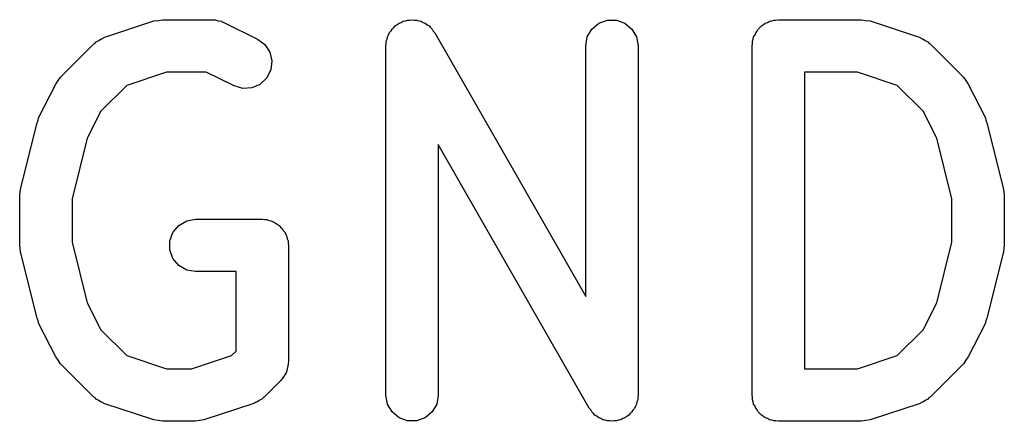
# Model space of a CAD drawing. Extents: x 82 to 153, y -125 to -16.
# Tile 13 of 16: x 121.15 to 123.96, y -37.09 to -35.94. Entities that reach past the tile are written whole.
import ezdxf

# ---------------------------------------------------------------- set-up
doc = ezdxf.new("R2010")
doc.units = 0
doc.header["$MEASUREMENT"] = 0
doc.layers.add('BLACK', color=7, linetype='CONTINUOUS')

msp = doc.modelspace()

# ---------------------------------------------------------------- linework, layer by layer
at = {"layer": 'BLACK', "linetype": 'CONTINUOUS'}
for p, q in [((121.388, -35.9921), (121.531, -35.9445)), ((121.531, -35.9445), (121.543, -35.9428)), ((121.543, -35.9428), (121.555, -35.9407)), ((121.555, -35.9407), (121.698, -35.9407)), ((121.698, -35.9407), (121.702, -35.9414)), ((121.702, -35.9414), (121.706, -35.9412)), ((121.706, -35.9412), (121.715, -35.9437)), ((121.715, -35.9437), (121.724, -35.9452)), ((121.724, -35.9452), (121.727, -35.9474)), ((121.727, -35.9474), (121.731, -35.9486)), ((121.731, -35.9486), (121.827, -35.9962)), ((122.217, -35.9631), (122.221, -35.958)), ((122.221, -35.958), (122.227, -35.9548)), ((122.227, -35.9548), (122.232, -35.9507)), ((122.232, -35.9507), (122.238, -35.9484)), ((122.238, -35.9484), (122.244, -35.9451)), ((122.244, -35.9451), (122.25, -35.944)), ((122.25, -35.944), (122.256, -35.9418)), ((122.256, -35.9418), (122.263, -35.9418)), ((122.263, -35.9418), (122.27, -35.9407)), ((122.27, -35.9407), (122.276, -35.9418)), ((122.276, -35.9418), (122.282, -35.9418)), ((122.282, -35.9418), (122.289, -35.9441)), ((122.289, -35.9441), (122.295, -35.9453)), ((122.295, -35.9453), (122.301, -35.9485)), ((122.301, -35.9485), (122.307, -35.9507)), ((122.307, -35.9507), (122.312, -35.9551)), ((122.312, -35.9551), (122.318, -35.9584)), ((122.318, -35.9584), (122.322, -35.9634)), ((122.783, -35.9675), (122.803, -35.9507)), ((122.803, -35.9507), (122.828, -35.9418)), ((122.828, -35.9418), (122.854, -35.9418)), ((122.854, -35.9418), (122.878, -35.9507)), ((122.878, -35.9507), (122.898, -35.9675)), ((123.264, -35.9633), (123.269, -35.9582)), ((123.269, -35.9582), (123.274, -35.9549)), ((123.274, -35.9549), (123.279, -35.9507)), ((123.279, -35.9507), (123.286, -35.9485)), ((123.286, -35.9485), (123.291, -35.9452)), ((123.291, -35.9452), (123.298, -35.9441)), ((123.298, -35.9441), (123.304, -35.9418)), ((123.304, -35.9418), (123.31, -35.9418)), ((123.31, -35.9418), (123.317, -35.9407)), ((123.317, -35.9407), (123.555, -35.9407)), ((123.555, -35.9407), (123.567, -35.9428)), ((123.567, -35.9428), (123.579, -35.9445)), ((123.579, -35.9445), (123.722, -35.9921)), ((122.199, -35.99), (122.202, -35.9842)), ((122.202, -35.9842), (122.205, -35.9779)), ((122.205, -35.9779), (122.209, -35.973)), ((122.209, -35.973), (122.212, -35.9675)), ((122.212, -35.9675), (122.217, -35.9631)), ((122.322, -35.9634), (122.327, -35.9675)), ((122.327, -35.9675), (122.33, -35.9733)), ((122.33, -35.9733), (122.334, -35.9785)), ((122.334, -35.9785), (122.766, -36.7333)), ((122.77, -35.99), (122.783, -35.9675)), ((122.898, -35.9675), (122.911, -35.99)), ((123.246, -35.99), (123.25, -35.9843)), ((123.25, -35.9843), (123.252, -35.9782)), ((123.252, -35.9782), (123.256, -35.9732)), ((123.256, -35.9732), (123.259, -35.9675)), ((123.259, -35.9675), (123.264, -35.9633)), ((121.264, -36.1055), (121.359, -36.0103)), ((121.359, -36.0103), (121.363, -36.0078)), ((121.363, -36.0078), (121.366, -36.0046)), ((121.366, -36.0046), (121.373, -36.0004)), ((121.373, -36.0004), (121.38, -35.9953)), ((121.38, -35.9953), (121.385, -35.9942)), ((121.385, -35.9942), (121.388, -35.9921)), ((121.827, -35.9962), (121.848, -36.0117)), ((121.848, -36.0117), (121.862, -36.0335)), ((122.194, -36.0157), (122.195, -36.0091)), ((122.194, -37.0157), (122.194, -36.0157)), ((122.195, -36.0023), (122.198, -35.9963)), ((122.195, -36.0091), (122.195, -36.0023)), ((122.198, -35.9963), (122.199, -35.99)), ((122.766, -36.0157), (122.77, -35.99)), ((122.766, -36.7333), (122.766, -36.0157)), ((122.911, -35.99), (122.916, -36.0157)), ((122.916, -36.0157), (122.916, -37.0157)), ((123.242, -36.0157), (123.243, -36.0092)), ((123.242, -37.0157), (123.242, -36.0157)), ((123.243, -36.0027), (123.245, -35.9965)), ((123.243, -36.0092), (123.243, -36.0027)), ((123.245, -35.9965), (123.246, -35.99)), ((123.722, -35.9921), (123.725, -35.9942)), ((123.725, -35.9942), (123.73, -35.9953)), ((123.73, -35.9953), (123.737, -36.0004)), ((123.737, -36.0004), (123.744, -36.0046)), ((123.744, -36.0046), (123.747, -36.0078)), ((123.747, -36.0078), (123.751, -36.0103)), ((123.751, -36.0103), (123.846, -36.1055)), ((121.862, -36.0335), (121.868, -36.0588)), ((121.868, -36.0588), (121.865, -36.0847)), ((121.567, -36.0907), (121.453, -36.1289)), ((121.68, -36.0907), (121.567, -36.0907)), ((121.76, -36.1304), (121.68, -36.0907)), ((121.865, -36.0847), (121.853, -36.108)), ((123.392, -36.0907), (123.392, -36.9407)), ((123.543, -36.0907), (123.392, -36.0907)), ((123.657, -36.1289), (123.543, -36.0907)), ((121.202, -36.2202), (121.25, -36.125)), ((121.25, -36.125), (121.257, -36.1153)), ((121.257, -36.1153), (121.264, -36.1055)), ((121.453, -36.1289), (121.379, -36.203)), ((121.834, -36.1259), (121.811, -36.1362)), ((121.853, -36.108), (121.834, -36.1259)), ((123.731, -36.203), (123.657, -36.1289)), ((123.846, -36.1055), (123.853, -36.1153)), ((123.853, -36.1153), (123.86, -36.125)), ((123.86, -36.125), (123.908, -36.2202)), ((121.785, -36.1378), (121.76, -36.1304)), ((121.811, -36.1362), (121.785, -36.1378)), ((121.379, -36.203), (121.34, -36.28)), ((123.77, -36.28), (123.731, -36.203)), ((121.149, -36.4261), (121.197, -36.2356)), ((121.197, -36.2356), (121.2, -36.2281)), ((121.2, -36.2281), (121.202, -36.2202)), ((123.908, -36.2202), (123.91, -36.2281)), ((123.91, -36.2281), (123.913, -36.2356)), ((123.913, -36.2356), (123.961, -36.4261)), ((121.34, -36.28), (121.297, -36.4535)), ((122.776, -37.0529), (122.344, -36.2981)), ((122.344, -36.2981), (122.344, -37.0157)), ((123.813, -36.4535), (123.77, -36.28)), ((121.147, -36.4443), (121.148, -36.4352)), ((121.148, -36.4352), (121.149, -36.4261)), ((123.961, -36.4261), (123.962, -36.4352)), ((123.962, -36.4352), (123.963, -36.4443)), ((121.147, -36.5871), (121.147, -36.4443)), ((121.297, -36.4535), (121.297, -36.5779)), ((123.813, -36.5779), (123.813, -36.4535)), ((123.963, -36.4443), (123.963, -36.5871)), ((121.602, -36.5297), (121.625, -36.5166)), ((121.625, -36.5166), (121.65, -36.5121)), ((121.65, -36.5121), (121.841, -36.5121)), ((121.841, -36.5121), (121.847, -36.5132)), ((121.847, -36.5132), (121.854, -36.5132)), ((121.854, -36.5132), (121.86, -36.5155)), ((121.86, -36.5155), (121.866, -36.5166)), ((121.866, -36.5166), (121.872, -36.5199)), ((121.872, -36.5199), (121.878, -36.5222)), ((121.878, -36.5222), (121.883, -36.5264)), ((121.576, -36.5741), (121.585, -36.5496)), ((121.585, -36.5496), (121.602, -36.5297)), ((121.883, -36.5264), (121.889, -36.5297)), ((121.889, -36.5297), (121.893, -36.5347)), ((121.893, -36.5347), (121.898, -36.5389)), ((121.898, -36.5389), (121.901, -36.5446)), ((121.901, -36.5446), (121.906, -36.5496)), ((121.906, -36.5496), (121.908, -36.5558)), ((121.297, -36.5779), (121.34, -36.7514)), ((121.576, -36.6001), (121.576, -36.5741)), ((121.908, -36.5558), (121.911, -36.5615)), ((121.911, -36.5615), (121.912, -36.5679)), ((121.912, -36.5679), (121.915, -36.5741)), ((121.915, -36.5741), (121.915, -36.5806)), ((123.77, -36.7514), (123.813, -36.5779)), ((121.148, -36.5961), (121.147, -36.5871)), ((121.149, -36.6053), (121.148, -36.5961)), ((121.197, -36.7958), (121.149, -36.6053)), ((121.585, -36.6246), (121.576, -36.6001)), ((121.915, -36.5806), (121.916, -36.5871)), ((121.916, -36.5871), (121.916, -36.9204)), ((123.961, -36.6053), (123.913, -36.7958)), ((123.962, -36.5961), (123.961, -36.6053)), ((123.963, -36.5871), (123.962, -36.5961)), ((121.602, -36.6446), (121.585, -36.6246)), ((121.625, -36.6576), (121.602, -36.6446)), ((121.65, -36.6621), (121.625, -36.6576)), ((121.766, -36.6621), (121.65, -36.6621)), ((121.766, -36.8894), (121.766, -36.6621)), ((121.34, -36.7514), (121.379, -36.8284)), ((123.731, -36.8284), (123.77, -36.7514)), ((121.2, -36.8033), (121.197, -36.7958)), ((121.202, -36.8111), (121.2, -36.8033)), ((123.91, -36.8033), (123.908, -36.8111)), ((123.913, -36.7958), (123.91, -36.8033)), ((121.25, -36.9064), (121.202, -36.8111)), ((121.379, -36.8284), (121.453, -36.9025)), ((123.657, -36.9025), (123.731, -36.8284)), ((123.908, -36.8111), (123.86, -36.9064)), ((121.753, -36.9025), (121.766, -36.8894)), ((121.257, -36.916), (121.25, -36.9064)), ((121.264, -36.9259), (121.257, -36.916)), ((121.453, -36.9025), (121.567, -36.9407)), ((121.638, -36.9407), (121.753, -36.9025)), ((123.543, -36.9407), (123.657, -36.9025)), ((123.853, -36.916), (123.846, -36.9259)), ((123.86, -36.9064), (123.853, -36.916)), ((121.359, -37.0211), (121.264, -36.9259)), ((121.567, -36.9407), (121.638, -36.9407)), ((121.913, -36.9364), (121.911, -36.9461)), ((121.915, -36.927), (121.913, -36.9364)), ((121.916, -36.9204), (121.915, -36.9237)), ((121.915, -36.9237), (121.915, -36.927)), ((123.392, -36.9407), (123.543, -36.9407)), ((123.846, -36.9259), (123.751, -37.0211)), ((121.894, -36.9735), (121.846, -37.0211)), ((121.896, -36.9708), (121.894, -36.9735)), ((121.898, -36.9687), (121.896, -36.9708)), ((121.903, -36.9602), (121.898, -36.9687)), ((121.909, -36.9521), (121.903, -36.9602)), ((121.91, -36.949), (121.909, -36.9521)), ((121.911, -36.9461), (121.91, -36.949)), ((121.363, -37.0236), (121.359, -37.0211)), ((121.366, -37.0268), (121.363, -37.0236)), ((121.373, -37.031), (121.366, -37.0268)), ((121.84, -37.0268), (121.832, -37.031)), ((121.843, -37.0236), (121.84, -37.0268)), ((121.846, -37.0211), (121.843, -37.0236)), ((122.199, -37.0413), (122.194, -37.0157)), ((122.344, -37.0157), (122.34, -37.0413)), ((122.915, -37.029), (122.912, -37.035)), ((122.916, -37.0157), (122.915, -37.0223)), ((122.915, -37.0223), (122.915, -37.029)), ((123.243, -37.0221), (123.242, -37.0157)), ((123.243, -37.0287), (123.243, -37.0221)), ((123.245, -37.0349), (123.243, -37.0287)), ((123.744, -37.0268), (123.737, -37.031)), ((123.747, -37.0236), (123.744, -37.0268)), ((123.751, -37.0211), (123.747, -37.0236)), ((121.38, -37.036), (121.373, -37.031)), ((121.385, -37.0372), (121.38, -37.036)), ((121.388, -37.0392), (121.385, -37.0372)), ((121.531, -37.0868), (121.388, -37.0392)), ((121.817, -37.0392), (121.674, -37.0868)), ((121.821, -37.0372), (121.817, -37.0392)), ((121.825, -37.036), (121.821, -37.0372)), ((121.832, -37.031), (121.825, -37.036)), ((122.212, -37.0639), (122.199, -37.0413)), ((122.34, -37.0413), (122.327, -37.0639)), ((122.78, -37.0581), (122.776, -37.0529)), ((122.783, -37.0639), (122.78, -37.0581)), ((122.901, -37.0583), (122.898, -37.0639)), ((122.905, -37.0535), (122.901, -37.0583)), ((122.908, -37.0472), (122.905, -37.0535)), ((122.911, -37.0413), (122.908, -37.0472)), ((122.912, -37.035), (122.911, -37.0413)), ((123.246, -37.0413), (123.245, -37.0349)), ((123.25, -37.047), (123.246, -37.0413)), ((123.252, -37.0532), (123.25, -37.047)), ((123.256, -37.0582), (123.252, -37.0532)), ((123.259, -37.0639), (123.256, -37.0582)), ((123.722, -37.0392), (123.579, -37.0868)), ((123.725, -37.0372), (123.722, -37.0392)), ((123.73, -37.036), (123.725, -37.0372)), ((123.737, -37.031), (123.73, -37.036)), ((122.232, -37.0806), (122.212, -37.0639)), ((122.256, -37.0895), (122.232, -37.0806)), ((122.307, -37.0806), (122.282, -37.0895)), ((122.327, -37.0639), (122.307, -37.0806)), ((122.788, -37.068), (122.783, -37.0639)), ((122.792, -37.0729), (122.788, -37.068)), ((122.798, -37.0763), (122.792, -37.0729)), ((122.803, -37.0806), (122.798, -37.0763)), ((122.809, -37.0828), (122.803, -37.0806)), ((122.815, -37.086), (122.809, -37.0828)), ((122.821, -37.0872), (122.815, -37.086)), ((122.866, -37.0863), (122.86, -37.0874)), ((122.872, -37.0829), (122.866, -37.0863)), ((122.878, -37.0806), (122.872, -37.0829)), ((122.883, -37.0765), (122.878, -37.0806)), ((122.889, -37.0733), (122.883, -37.0765)), ((122.893, -37.0682), (122.889, -37.0733)), ((122.898, -37.0639), (122.893, -37.0682)), ((123.264, -37.0681), (123.259, -37.0639)), ((123.269, -37.0731), (123.264, -37.0681)), ((123.274, -37.0764), (123.269, -37.0731)), ((123.279, -37.0806), (123.274, -37.0764)), ((123.286, -37.0829), (123.279, -37.0806)), ((123.291, -37.0862), (123.286, -37.0829)), ((123.298, -37.0873), (123.291, -37.0862)), ((121.543, -37.0886), (121.531, -37.0868)), ((121.555, -37.0907), (121.543, -37.0886)), ((121.65, -37.0907), (121.555, -37.0907)), ((121.662, -37.0886), (121.65, -37.0907)), ((121.674, -37.0868), (121.662, -37.0886)), ((122.282, -37.0895), (122.256, -37.0895)), ((122.828, -37.0895), (122.821, -37.0872)), ((122.834, -37.0895), (122.828, -37.0895)), ((122.84, -37.0907), (122.834, -37.0895)), ((122.847, -37.0895), (122.84, -37.0907)), ((122.854, -37.0895), (122.847, -37.0895)), ((122.86, -37.0874), (122.854, -37.0895)), ((123.304, -37.0895), (123.298, -37.0873)), ((123.31, -37.0895), (123.304, -37.0895)), ((123.317, -37.0907), (123.31, -37.0895)), ((123.555, -37.0907), (123.317, -37.0907)), ((123.567, -37.0886), (123.555, -37.0907)), ((123.579, -37.0868), (123.567, -37.0886))]:
    msp.add_line(p, q, dxfattribs=at)

doc.saveas('drawing.dxf')
